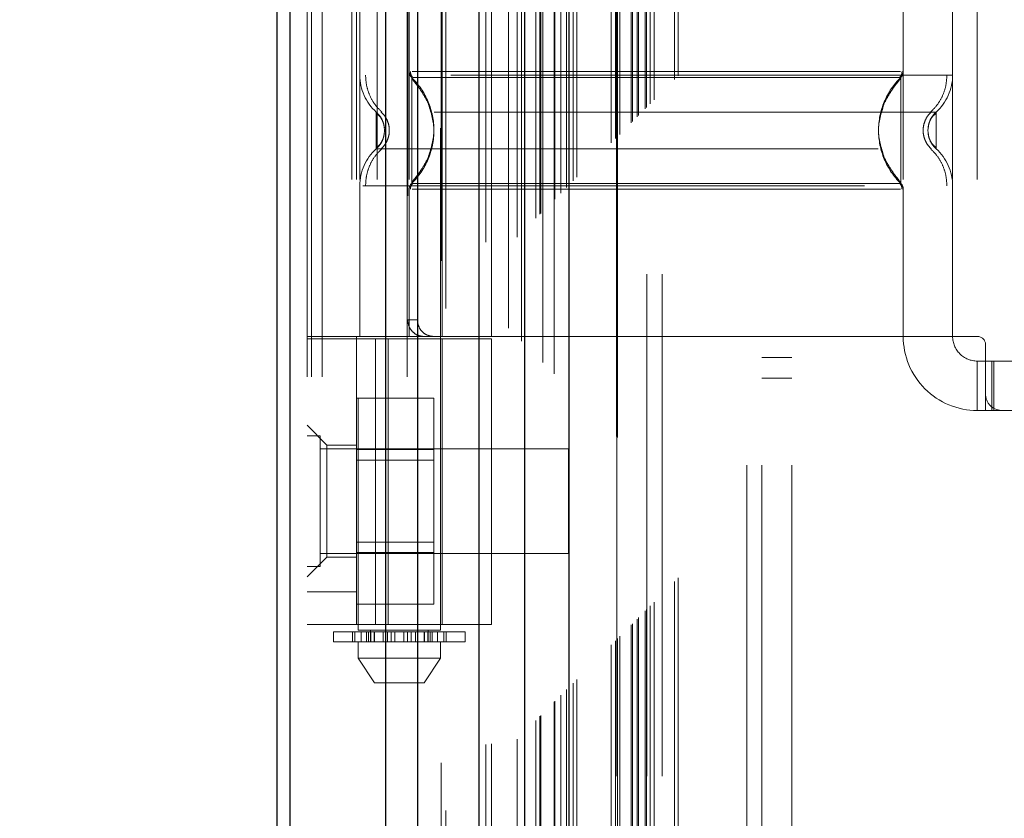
# Model space of a CAD drawing. Header units: inches. Extents: x 0.2 to 10.8, y 0.2 to 8.2.
# Tile 43 of 98: x 2.636 to 2.833, y 3.488 to 3.647. Entities that reach past the tile are written whole.
import ezdxf

# ---------------------------------------------------------------- set-up
doc = ezdxf.new("R2010")
doc.units = ezdxf.units.IN
doc.header["$MEASUREMENT"] = 0
doc.linetypes.add('HIDDEN', pattern=[0.07500000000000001, 0.05, -0.025])
doc.layers.add('DIMENSIONS', color=140, linetype='Continuous')
doc.layers.add('SLD-0', color=179, linetype='Continuous')
doc.styles.add('SLDTEXTSTYLE0', font='TXT', dxfattribs={"width": 0.7})
doc.dimstyles.new('SLDDIMSTYLE0', dxfattribs={"dimtxt": 0.0849609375, "dimasz": 0.13, "dimexe": 0, "dimexo": 0.0625, "dimgap": 0.021240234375, "dimtad": 0, "dimtih": 1, "dimtoh": 1, "dimlfac": 12, "dimrnd": 1e-09, "dimzin": 12, "dimdsep": 46, "dimtxsty": 'SLDTEXTSTYLE0', "dimsah": 1, "dimcen": 0.09, "dimadec": 0, "dimazin": 3, "dimtfac": 1, "dimtofl": 0, "dimtmove": 0, "dimatfit": 3, "dimfxl": 0, "dimfrac": 2, "dimtolj": 1, "dimtzin": 12, "dimarcsym": 0})

# ---------------------------------------------------------------- blocks, each defined once
blk = doc.blocks.new('_D_1')
at = {"layer": 'DIMENSIONS'}
for p, q in [((2.925384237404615, 4.889010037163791), (2.274023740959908, 4.889010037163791)), ((2.399023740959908, 4.889010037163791), (2.399023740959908, 4.329634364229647)), ((2.23744966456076, 4.175583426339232), (2.208919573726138, 4.175583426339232)), ((2.208919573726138, 4.175583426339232), (2.208919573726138, 4.040552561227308)), ((2.560597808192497, 4.175583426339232), (2.589127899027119, 4.175583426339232)), ((2.589127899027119, 4.175583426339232), (2.589127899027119, 4.040552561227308)), ((2.208919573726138, 4.040552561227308), (2.23744966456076, 4.040552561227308)), ((2.589127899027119, 4.040552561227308), (2.560597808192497, 4.040552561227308)), ((2.399023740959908, 3.39873236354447), (2.399023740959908, 4.021532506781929)), ((2.925384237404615, 3.39873236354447), (2.274023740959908, 3.39873236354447))]:
    blk.add_line(p, q, dxfattribs=at)
for points in [[(2.399023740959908, 4.889010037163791), (2.379023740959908, 4.759010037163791), (2.419023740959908, 4.759010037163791)], [(2.399023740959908, 3.39873236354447), (2.419023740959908, 3.528732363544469), (2.379023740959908, 3.528732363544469)]]:
    blk.add_solid(points, dxfattribs=at)
at = {"layer": 'DIMENSIONS', "char_height": 0.08333333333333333, "attachment_point": 1, "style": 'SLDTEXTSTYLE0'}
for s, insert in [('17.88', (2.2374496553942, 4.302025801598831)), ('454.2', (2.23744966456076, 4.147974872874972))]:
    blk.add_mtext(s, dxfattribs=dict(at, insert=insert))

msp = doc.modelspace()

# ---------------------------------------------------------------- linework, layer by layer
at = {"layer": 'SLD-0', "linetype": 'HIDDEN', "lineweight": 18}
for p, q in [((2.696668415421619, 3.175962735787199), (2.696668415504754, 5.57257996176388)), ((2.693668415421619, 3.175962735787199), (2.693668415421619, 5.121110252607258)), ((2.694547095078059, 3.175962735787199), (2.694547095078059, 5.120611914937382)), ((2.696668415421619, 3.175962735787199), (2.696668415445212, 5.119614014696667)), ((2.713623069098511, 3.175962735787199), (2.713623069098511, 5.111638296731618)), ((2.715744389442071, 3.175962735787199), (2.715744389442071, 5.111379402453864)), ((2.720366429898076, 5.099057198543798), (2.720366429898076, 3.188682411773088)), ((2.721290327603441, 3.189596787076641), (2.721290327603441, 5.098145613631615)), ((2.729293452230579, 3.202759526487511), (2.729293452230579, 5.084982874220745)), ((2.733793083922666, 5.0856752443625), (2.733793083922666, 3.202067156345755)), ((2.730426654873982, 3.202866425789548), (2.730426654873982, 5.084875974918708)), ((2.735495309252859, 3.20380176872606), (2.735495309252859, 5.083940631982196)), ((2.736400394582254, 5.083034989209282), (2.736400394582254, 3.204705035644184)), ((2.739245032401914, 3.207551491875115), (2.739245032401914, 5.08019090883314)), ((2.740058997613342, 3.208365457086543), (2.740058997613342, 5.079376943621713)), ((2.740208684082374, 3.208515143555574), (2.740208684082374, 5.079227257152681)), ((2.740615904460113, 5.078829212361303), (2.740615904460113, 3.208924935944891)), ((2.742877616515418, 5.076590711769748), (2.742877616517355, 3.211151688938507)), ((2.742908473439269, 3.211212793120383), (2.742908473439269, 5.076531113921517)), ((2.743042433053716, 3.211348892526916), (2.743042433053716, 5.076393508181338)), ((2.744236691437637, 3.212546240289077), (2.744236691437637, 5.075195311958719)), ((2.745361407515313, 3.213667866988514), (2.745361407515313, 5.074074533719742)), ((2.745832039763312, 5.073645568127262), (2.745832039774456, 3.21409683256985)), ((2.746663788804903, 3.214970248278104), (2.746663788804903, 5.072772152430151)), ((2.74739451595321, 3.215700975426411), (2.74739451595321, 5.072041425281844)), ((2.754278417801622, 3.222584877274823), (2.754278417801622, 5.065157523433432)), ((2.755111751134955, 3.223418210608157), (2.755111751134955, 5.064324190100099)), ((2.755324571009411, 5.064096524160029), (2.755324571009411, 3.223648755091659)), ((2.755528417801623, 5.063907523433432), (2.755528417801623, 3.223834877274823)), ((2.755528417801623, 3.223834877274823), (2.755528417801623, 5.063907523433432)), ((2.755945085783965, 3.224251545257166), (2.755945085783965, 5.063490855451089)), ((2.755992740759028, 3.224281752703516), (2.755992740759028, 5.063448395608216)), ((2.758236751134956, 3.226543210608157), (2.758236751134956, 5.061199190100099)), ((2.758236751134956, 3.226543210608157), (2.758236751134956, 5.061199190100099)), ((2.758477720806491, 3.226784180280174), (2.758477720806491, 5.060958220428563)), ((2.759406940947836, 3.227713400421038), (2.759406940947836, 5.060029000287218)), ((2.75969508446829, 3.22800154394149), (2.75969508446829, 5.059740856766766)), ((2.761317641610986, 3.229604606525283), (2.761317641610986, 5.05813625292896)), ((2.762024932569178, 3.23033139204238), (2.762024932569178, 5.057411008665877)), ((2.762797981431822, 3.231104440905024), (2.762797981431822, 5.056637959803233)), ((2.766888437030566, 3.235194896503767), (2.766888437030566, 5.052547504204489)), ((2.767616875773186, 3.235926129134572), (2.767616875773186, 5.051836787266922)), ((2.781251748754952, 3.258379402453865), (2.781251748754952, 5.029296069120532)), ((2.781251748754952, 3.258379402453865), (2.781251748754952, 5.029296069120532)), ((2.784251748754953, 3.258379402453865), (2.784251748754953, 5.029296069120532)), ((2.790251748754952, 3.258379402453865), (2.790251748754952, 5.029296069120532)), ((2.755384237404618, 3.296412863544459), (2.755384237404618, 4.991329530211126)), ((2.761384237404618, 3.296412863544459), (2.761384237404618, 4.991329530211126)), ((2.764384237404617, 3.296412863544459), (2.764384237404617, 4.991329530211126)), ((2.764384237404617, 3.296412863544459), (2.764384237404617, 4.991329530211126)), ((2.70383901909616, 3.77156706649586), (2.70383901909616, 3.525504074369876)), ((2.720243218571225, 3.525504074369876), (2.720243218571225, 3.77156706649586)), ((2.702576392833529, 3.715254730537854), (2.702576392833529, 3.58402113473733)), ((2.703510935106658, 3.715254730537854), (2.703510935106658, 3.58402113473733)), ((2.704167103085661, 3.715254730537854), (2.704167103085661, 3.58402113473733)), ((2.707646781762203, 3.715254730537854), (2.707646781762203, 3.58402113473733)), ((2.7140096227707, 3.715254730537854), (2.7140096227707, 3.58402113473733)), ((2.720571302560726, 3.58402113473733), (2.720571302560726, 3.715254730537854)), ((2.730413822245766, 3.58402113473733), (2.730413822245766, 3.715254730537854)), ((2.812434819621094, 3.715254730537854), (2.812434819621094, 3.58402113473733)), ((2.822277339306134, 3.715254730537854), (2.822277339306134, 3.58402113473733)), ((2.827198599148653, 3.715254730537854), (2.827198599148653, 3.58402113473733)), ((2.827198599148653, 3.715254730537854), (2.827198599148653, 3.58402113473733)), ((2.713716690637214, 3.711973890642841), (2.713716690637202, 3.587301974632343)), ((2.715650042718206, 3.711973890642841), (2.715650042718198, 3.587301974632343)), ((2.714500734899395, 3.635575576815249), (2.715342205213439, 3.634326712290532)), ((2.81194370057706, 3.635575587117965), (2.811100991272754, 3.634325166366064)), ((2.709088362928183, 3.625031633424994), (2.70900094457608, 3.625835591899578)), ((2.817443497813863, 3.625835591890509), (2.817356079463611, 3.625031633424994)), ((2.817446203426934, 3.62584880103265), (2.817357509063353, 3.625031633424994)), ((2.709000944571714, 3.624227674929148), (2.709088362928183, 3.625031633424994)), ((2.817356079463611, 3.625031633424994), (2.817443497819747, 3.624227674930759)), ((2.817357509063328, 3.625031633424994), (2.817446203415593, 3.624214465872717)), ((2.715342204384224, 3.615736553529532), (2.714500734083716, 3.614487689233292)), ((2.81110099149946, 3.615738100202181), (2.811943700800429, 3.614487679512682)), ((2.704167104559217, 3.614027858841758), (2.704167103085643, 3.58402113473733)), ((2.82227733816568, 3.614027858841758), (2.82227733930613, 3.58402113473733)), ((2.71400962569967, 3.613317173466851), (2.714009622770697, 3.58402113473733)), ((2.812434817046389, 3.613317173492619), (2.81243481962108, 3.58402113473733)), ((2.713716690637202, 3.587301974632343), (2.715650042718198, 3.587301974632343)), ((2.730413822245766, 3.58402113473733), (2.693668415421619, 3.58402113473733)), ((2.693668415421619, 3.583529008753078), (2.730413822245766, 3.583529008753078)), ((2.703510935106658, 3.58402113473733), (2.703510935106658, 3.583529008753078)), ((2.703510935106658, 3.5266064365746), (2.703510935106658, 3.583529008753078)), ((2.707285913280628, 3.5266064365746), (2.707285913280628, 3.583529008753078)), ((2.709833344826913, 3.583529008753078), (2.709833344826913, 3.5266064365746)), ((2.720571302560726, 3.5266064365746), (2.720571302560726, 3.583529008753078)), ((2.812434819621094, 3.58402113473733), (2.730413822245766, 3.58402113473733)), ((2.730413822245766, 3.5266064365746), (2.730413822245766, 3.583529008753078)), ((2.827198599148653, 3.58402113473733), (2.812434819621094, 3.58402113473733)), ((2.82883901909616, 3.582380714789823), (2.82883901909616, 3.572538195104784)), ((2.784251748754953, 3.579837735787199), (2.790251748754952, 3.579837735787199)), ((2.827198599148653, 3.57909987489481), (2.827198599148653, 3.569257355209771)), ((2.827198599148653, 3.57909987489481), (2.82883901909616, 3.57909987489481)), ((2.82883901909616, 3.57909987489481), (2.830479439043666, 3.57909987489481)), ((2.830108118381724, 3.569257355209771), (2.830108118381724, 3.57909987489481)), ((2.830479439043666, 3.569257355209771), (2.830479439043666, 3.57909987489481)), ((2.877723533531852, 3.57909987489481), (2.830479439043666, 3.57909987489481)), ((2.784251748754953, 3.575671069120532), (2.790251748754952, 3.575671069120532)), ((2.82883901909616, 3.569257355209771), (2.82883901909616, 3.572538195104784)), ((2.703510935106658, 3.571708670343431), (2.718927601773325, 3.571708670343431)), ((2.718927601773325, 3.561460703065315), (2.718927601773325, 3.571708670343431)), ((2.82883901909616, 3.569257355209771), (2.827198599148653, 3.569257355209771)), ((2.830479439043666, 3.569257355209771), (2.82883901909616, 3.569257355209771)), ((2.832119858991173, 3.569257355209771), (2.830479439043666, 3.569257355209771)), ((2.832119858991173, 3.569257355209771), (2.876083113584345, 3.569257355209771)), ((2.697605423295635, 3.562367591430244), (2.693668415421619, 3.566304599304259)), ((2.696272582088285, 3.564233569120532), (2.693668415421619, 3.564233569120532)), ((2.696272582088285, 3.538191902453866), (2.696272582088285, 3.564233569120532)), ((2.745751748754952, 3.561629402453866), (2.696272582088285, 3.561629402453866)), ((2.697605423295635, 3.562367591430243), (2.697605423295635, 3.551212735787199)), ((2.703510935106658, 3.562367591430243), (2.697605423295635, 3.562367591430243)), ((2.703510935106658, 3.561460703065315), (2.718927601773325, 3.561460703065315)), ((2.718927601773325, 3.540964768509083), (2.718927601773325, 3.561460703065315)), ((2.745751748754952, 3.540796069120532), (2.745751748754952, 3.561629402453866)), ((2.718927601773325, 3.559375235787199), (2.703510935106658, 3.559375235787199)), ((2.697605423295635, 3.551212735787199), (2.697605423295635, 3.540057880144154)), ((2.703510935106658, 3.543050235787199), (2.718927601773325, 3.543050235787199)), ((2.693668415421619, 3.536120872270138), (2.697605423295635, 3.540057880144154)), ((2.696272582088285, 3.540796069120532), (2.745751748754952, 3.540796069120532)), ((2.697605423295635, 3.540057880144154), (2.703510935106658, 3.540057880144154)), ((2.703510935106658, 3.540964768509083), (2.718927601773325, 3.540964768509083)), ((2.718927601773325, 3.530716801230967), (2.718927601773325, 3.540964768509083)), ((2.693668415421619, 3.538191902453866), (2.696272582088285, 3.538191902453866)), ((2.703510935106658, 3.533168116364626), (2.693668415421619, 3.533168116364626)), ((2.703510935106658, 3.530716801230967), (2.718927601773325, 3.530716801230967)), ((2.730413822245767, 3.5266064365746), (2.693668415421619, 3.5266064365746)), ((2.720243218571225, 3.525504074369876), (2.70383901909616, 3.525504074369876)), ((2.70629964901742, 3.525504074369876), (2.70629964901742, 3.523207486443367)), ((2.717782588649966, 3.523207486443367), (2.717782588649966, 3.525504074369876)), ((2.69891775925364, 3.525175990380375), (2.704464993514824, 3.525175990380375)), ((2.69891775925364, 3.525175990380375), (2.69891775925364, 3.523207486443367)), ((2.702704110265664, 3.525175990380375), (2.702704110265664, 3.523207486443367)), ((2.702740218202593, 3.523207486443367), (2.702740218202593, 3.525175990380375)), ((2.703190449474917, 3.525175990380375), (2.703190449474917, 3.523207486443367)), ((2.704464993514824, 3.525175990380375), (2.704464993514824, 3.523207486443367)), ((2.704464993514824, 3.525175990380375), (2.70548436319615, 3.525175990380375)), ((2.70548436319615, 3.523207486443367), (2.70548436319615, 3.525175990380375)), ((2.70548436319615, 3.525175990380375), (2.707064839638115, 3.525175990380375)), ((2.705894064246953, 3.523207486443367), (2.705894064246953, 3.525175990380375)), ((2.70629964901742, 3.525175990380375), (2.70629964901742, 3.523207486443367)), ((2.706372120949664, 3.525175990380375), (2.706372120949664, 3.523207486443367)), ((2.706380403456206, 3.523207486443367), (2.706380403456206, 3.525175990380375)), ((2.707000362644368, 3.523207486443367), (2.707000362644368, 3.525175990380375)), ((2.707064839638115, 3.525175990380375), (2.707064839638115, 3.523207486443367)), ((2.707064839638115, 3.525175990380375), (2.707080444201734, 3.525175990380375)), ((2.707064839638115, 3.525175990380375), (2.708821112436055, 3.525175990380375)), ((2.707080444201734, 3.523207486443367), (2.707080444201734, 3.525175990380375)), ((2.708821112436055, 3.525175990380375), (2.708821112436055, 3.523207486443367)), ((2.708821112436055, 3.525175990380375), (2.709669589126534, 3.525175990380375)), ((2.709669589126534, 3.523207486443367), (2.709669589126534, 3.525175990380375)), ((2.709669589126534, 3.525175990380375), (2.710394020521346, 3.525175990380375)), ((2.710394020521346, 3.525175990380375), (2.710394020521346, 3.523207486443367)), ((2.710394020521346, 3.525175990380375), (2.711131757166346, 3.525175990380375)), ((2.711131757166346, 3.523207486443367), (2.711131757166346, 3.525175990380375)), ((2.711131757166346, 3.525175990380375), (2.71295048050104, 3.525175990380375)), ((2.71295048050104, 3.525175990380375), (2.71295048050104, 3.523207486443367)), ((2.71295048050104, 3.525175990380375), (2.713688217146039, 3.525175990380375)), ((2.713688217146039, 3.523207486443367), (2.713688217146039, 3.525175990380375)), ((2.713688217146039, 3.525175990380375), (2.714412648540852, 3.525175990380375)), ((2.714412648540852, 3.525175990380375), (2.714412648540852, 3.523207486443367)), ((2.714412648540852, 3.525175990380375), (2.71526112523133, 3.525175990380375)), ((2.71526112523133, 3.523207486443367), (2.71526112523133, 3.525175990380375)), ((2.71526112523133, 3.525175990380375), (2.717001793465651, 3.525175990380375)), ((2.717001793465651, 3.525175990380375), (2.71701739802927, 3.525175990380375)), ((2.717001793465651, 3.525175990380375), (2.717001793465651, 3.523207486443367)), ((2.71701739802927, 3.523207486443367), (2.71701739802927, 3.525175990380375)), ((2.71701739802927, 3.525175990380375), (2.718597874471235, 3.525175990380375)), ((2.717081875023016, 3.525175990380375), (2.717081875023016, 3.523207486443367)), ((2.71770183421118, 3.525175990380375), (2.71770183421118, 3.523207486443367)), ((2.717710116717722, 3.523207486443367), (2.717710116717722, 3.525175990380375)), ((2.717782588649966, 3.523207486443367), (2.717782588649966, 3.525175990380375)), ((2.718188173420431, 3.525175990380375), (2.718188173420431, 3.523207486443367)), ((2.718597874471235, 3.525175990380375), (2.718597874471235, 3.523207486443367)), ((2.718597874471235, 3.525175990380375), (2.71961724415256, 3.525175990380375)), ((2.71961724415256, 3.523207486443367), (2.71961724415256, 3.525175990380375)), ((2.71961724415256, 3.525175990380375), (2.725164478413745, 3.525175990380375)), ((2.720891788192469, 3.523207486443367), (2.720891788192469, 3.525175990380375)), ((2.721342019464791, 3.525175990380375), (2.721342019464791, 3.523207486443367)), ((2.72137812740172, 3.523207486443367), (2.72137812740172, 3.525175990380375)), ((2.725164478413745, 3.523207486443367), (2.725164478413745, 3.525175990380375)), ((2.704464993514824, 3.523207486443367), (2.69891775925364, 3.523207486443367)), ((2.70383901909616, 3.523207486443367), (2.70383901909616, 3.519926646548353)), ((2.70548436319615, 3.523207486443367), (2.704464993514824, 3.523207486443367)), ((2.706444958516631, 3.523207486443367), (2.70548436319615, 3.523207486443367)), ((2.706444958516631, 3.523207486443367), (2.717637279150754, 3.523207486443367)), ((2.718597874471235, 3.523207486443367), (2.717637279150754, 3.523207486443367)), ((2.71961724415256, 3.523207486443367), (2.718597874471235, 3.523207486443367)), ((2.725164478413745, 3.523207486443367), (2.71961724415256, 3.523207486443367)), ((2.720243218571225, 3.519926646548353), (2.720243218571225, 3.523207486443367)), ((2.70383901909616, 3.519926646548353), (2.720243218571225, 3.519926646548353)), ((2.703839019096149, 3.519926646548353), (2.707119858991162, 3.515005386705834)), ((2.716962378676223, 3.515005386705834), (2.720243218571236, 3.519926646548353)), ((2.707119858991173, 3.515005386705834), (2.716962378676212, 3.515005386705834))]:
    msp.add_line(p, q, dxfattribs=at)
at = {"layer": 'SLD-0', "linetype": 'Continuous', "lineweight": 25}
for p, q in [((2.687668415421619, 3.175962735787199), (2.687668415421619, 5.121792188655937)), ((2.69030445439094, 3.175962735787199), (2.69030445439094, 5.120611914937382)), ((2.709380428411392, 3.175962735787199), (2.709380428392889, 5.111638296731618)), ((2.715744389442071, 3.175962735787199), (2.715744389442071, 5.111379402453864)), ((2.727884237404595, 5.0856752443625), (2.727884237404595, 3.202067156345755)), ((2.736968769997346, 5.076590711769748), (2.736968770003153, 3.211151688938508)), ((2.745832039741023, 5.073645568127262), (2.745832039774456, 3.214096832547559))]:
    msp.add_line(p, q, dxfattribs=at)
at = {"layer": 'SLD-0', "linetype": 'HIDDEN', "lineweight": 18}
for centre, radius, start, end in [((2.7140096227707, 3.636035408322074), 0.009842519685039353, 180.0000000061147, 228.2366022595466), ((2.715650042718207, 3.636746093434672), 0.001640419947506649, 180.0000000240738, 225.523727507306), ((2.810794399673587, 3.636746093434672), 0.00164041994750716, 314.4762724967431, 359.9999999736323), ((2.812434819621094, 3.636035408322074), 0.009842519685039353, 311.7633977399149, 0), ((2.7140096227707, 3.614027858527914), 0.009842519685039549, 131.763397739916, 180), ((2.812434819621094, 3.614027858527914), 0.009842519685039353, 0, 48.2366022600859), ((2.715650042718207, 3.613317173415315), 0.001640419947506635, 134.4762724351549, 180), ((2.810794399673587, 3.613317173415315), 0.001640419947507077, 2.750087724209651e-08, 45.52372749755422), ((2.827198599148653, 3.58402113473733), 0.01476377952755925, 180, 270.0000000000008), ((2.827198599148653, 3.58402113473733), 0.004921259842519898, 180, 270.0000000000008), ((2.827198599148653, 3.582380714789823), 0.001640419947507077, 0, 90), ((2.832119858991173, 3.572538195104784), 0.003280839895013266, 180, 270.0000000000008)]:
    msp.add_arc(centre, radius, start, end, dxfattribs=at)
for points, knots in [([(2.761041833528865, 3.229353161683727), (2.76103446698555, 3.231493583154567), (2.761013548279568, 3.237571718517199), (2.760996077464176, 3.248606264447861), (2.76098484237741, 3.263351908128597), (2.760984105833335, 3.280493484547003), (2.76098907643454, 3.305008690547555), (2.760993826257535, 3.335444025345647), (2.760989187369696, 3.380819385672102), (2.760991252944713, 3.43513297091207), (2.76099004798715, 3.553656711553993), (2.760991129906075, 3.786584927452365), (2.760990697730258, 4.174450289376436), (2.760990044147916, 4.515703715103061), (2.760991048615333, 4.750655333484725), (2.760989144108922, 4.838647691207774), (2.760994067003, 4.90478044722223), (2.76099052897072, 4.949195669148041), (2.760985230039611, 4.971638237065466), (2.760984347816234, 4.992882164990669), (2.760995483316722, 5.01162450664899), (2.761021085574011, 5.027231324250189), (2.76105633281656, 5.039790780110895), (2.761094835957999, 5.049728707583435), (2.761124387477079, 5.055607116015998), (2.761136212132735, 5.058220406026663), (2.76113656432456, 5.058298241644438)], [0, 0, 0, 0, 0.003510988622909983, 0.009970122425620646, 0.01809984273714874, 0.02769812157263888, 0.03808723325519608, 0.05831184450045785, 0.0776208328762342, 0.112515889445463, 0.1474017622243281, 0.2720338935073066, 0.4945852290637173, 0.7836126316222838, 0.8317877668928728, 0.8799735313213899, 0.9279454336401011, 0.9402645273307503, 0.952827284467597, 0.9647577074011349, 0.9751106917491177, 0.9835701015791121, 0.990357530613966, 0.9957119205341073, 0.9998722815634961, 1, 1, 1, 1]), ([(2.822277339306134, 3.636035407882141), (2.82205755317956, 3.636035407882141), (2.821617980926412, 3.636035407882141), (2.818106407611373, 3.636035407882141), (2.812648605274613, 3.636035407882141), (2.805247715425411, 3.636035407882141), (2.796243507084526, 3.636035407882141), (2.785967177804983, 3.636035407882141), (2.77481760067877, 3.636035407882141), (2.763222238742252, 3.636035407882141), (2.751626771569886, 3.636035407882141), (2.740477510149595, 3.636035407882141), (2.730200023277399, 3.636035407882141), (2.72120012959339, 3.636035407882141), (2.713783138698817, 3.636035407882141), (2.708385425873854, 3.636035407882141), (2.705279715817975, 3.636035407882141), (2.704875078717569, 3.636035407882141), (2.704741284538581, 3.636035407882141)], [0, 0, 0, 0, 0.06454114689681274, 0.1290822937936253, 0.1936234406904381, 0.2581645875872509, 0.3227057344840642, 0.3872468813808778, 0.4517880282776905, 0.5163291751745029, 0.5808703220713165, 0.6454114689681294, 0.7099526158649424, 0.7744937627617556, 0.8390349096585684, 0.903576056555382, 0.9681172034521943, 1, 1, 1, 1]), ([(2.705307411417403, 3.636035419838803), (2.705348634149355, 3.635348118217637), (2.705431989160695, 3.633958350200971), (2.70610079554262, 3.631963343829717), (2.707123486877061, 3.630131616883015), (2.708088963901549, 3.62914806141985), (2.708566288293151, 3.628661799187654)], [0, 0, 0, 0, 0.2473384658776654, 0.5001342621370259, 0.7528702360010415, 1, 1, 1, 1]), ([(2.714247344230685, 3.636753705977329), (2.714252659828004, 3.636644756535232), (2.714263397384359, 3.636424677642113), (2.714366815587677, 3.636108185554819), (2.714519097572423, 3.635812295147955), (2.714667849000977, 3.635650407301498), (2.71474148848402, 3.635570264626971)], [0, 0, 0, 0, 0.2475219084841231, 0.4999965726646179, 0.752473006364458, 1, 1, 1, 1]), ([(2.714500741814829, 3.635575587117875), (2.714500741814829, 3.635603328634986), (2.714500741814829, 3.633853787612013), (2.714500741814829, 3.629171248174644), (2.714500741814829, 3.625031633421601), (2.714500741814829, 3.620892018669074), (2.714500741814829, 3.616209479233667), (2.714500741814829, 3.614459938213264), (2.714500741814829, 3.614487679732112)], [6.283185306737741, 6.283185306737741, 6.283185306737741, 6.283185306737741, 7.068583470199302, 7.461282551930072, 7.853981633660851, 8.24668071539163, 8.63937979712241, 9.42477796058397, 9.42477796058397, 9.42477796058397, 9.42477796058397]), ([(2.718853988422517, 3.626507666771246), (2.718624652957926, 3.627713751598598), (2.718238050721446, 3.62974690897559), (2.716860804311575, 3.632186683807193), (2.715647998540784, 3.63400609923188), (2.71490068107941, 3.634895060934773), (2.714500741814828, 3.63537080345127)], [0, 0, 0, 0, 0.3903267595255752, 0.6579932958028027, 0.8169694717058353, 1, 1, 1, 1]), ([(2.811860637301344, 3.636746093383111), (2.811767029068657, 3.636746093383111), (2.811435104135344, 3.636746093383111), (2.808907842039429, 3.636746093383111), (2.804424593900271, 3.636746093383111), (2.798239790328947, 3.636746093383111), (2.79074094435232, 3.636746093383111), (2.782176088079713, 3.636746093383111), (2.772885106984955, 3.636746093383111), (2.763222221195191, 3.636746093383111), (2.753559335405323, 3.636746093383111), (2.744268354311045, 3.636746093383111), (2.735703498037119, 3.636746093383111), (2.728204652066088, 3.636746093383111), (2.722019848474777, 3.636746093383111), (2.71753660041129, 3.636746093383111), (2.715009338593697, 3.636746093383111), (2.714677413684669, 3.636746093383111), (2.714583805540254, 3.636746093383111)], [0, 0, 0, 0, 0.02656569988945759, 0.09419917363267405, 0.1618326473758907, 0.2294661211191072, 0.2970995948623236, 0.3647330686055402, 0.4323665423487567, 0.5000000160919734, 0.5676334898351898, 0.6352669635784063, 0.7029004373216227, 0.7705339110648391, 0.8381673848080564, 0.9058008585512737, 0.973434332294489, 1, 1, 1, 1]), ([(2.811624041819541, 3.635575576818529), (2.811593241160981, 3.635575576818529), (2.811427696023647, 3.635575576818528), (2.810052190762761, 3.635575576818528), (2.807127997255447, 3.635575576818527), (2.802261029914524, 3.635575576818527), (2.79529897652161, 3.635575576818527), (2.786165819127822, 3.635575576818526), (2.775219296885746, 3.635575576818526), (2.763222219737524, 3.635575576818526), (2.751225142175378, 3.635575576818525), (2.740278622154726, 3.635575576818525), (2.731145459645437, 3.635575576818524), (2.724183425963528, 3.635575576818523), (2.719316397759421, 3.635575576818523), (2.716392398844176, 3.635575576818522), (2.715017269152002, 3.635575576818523), (2.714851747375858, 3.635575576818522), (2.71482111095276, 3.635575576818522)], [0, 0, 0, 0, 0.01170879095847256, 0.06293155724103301, 0.1206490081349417, 0.1851790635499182, 0.2564308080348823, 0.3337141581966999, 0.4156154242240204, 0.5000373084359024, 0.5844591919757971, 0.6663604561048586, 0.7436438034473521, 0.8148955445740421, 0.879425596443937, 0.9371430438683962, 0.988365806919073, 1, 1, 1, 1]), ([(2.811943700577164, 3.635370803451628), (2.811543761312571, 3.634895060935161), (2.810796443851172, 3.634006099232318), (2.809583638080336, 3.632186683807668), (2.808206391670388, 3.629746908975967), (2.807819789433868, 3.627713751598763), (2.80759045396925, 3.626507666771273)], [0, 0, 0, 0, 0.183030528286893, 0.3420067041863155, 0.6096732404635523, 1, 1, 1, 1]), ([(2.811703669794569, 3.635570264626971), (2.811777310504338, 3.635650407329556), (2.811926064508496, 3.635812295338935), (2.812078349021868, 3.636108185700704), (2.812181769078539, 3.63642467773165), (2.81219250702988, 3.636644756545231), (2.812197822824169, 3.636753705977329)], [0, 0, 0, 0, 0.2475266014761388, 0.5000029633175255, 0.7524777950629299, 1, 1, 1, 1]), ([(2.811943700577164, 3.614487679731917), (2.811943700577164, 3.614459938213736), (2.811943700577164, 3.616209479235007), (2.811943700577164, 3.620892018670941), (2.811943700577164, 3.62503163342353), (2.811943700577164, 3.629171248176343), (2.811943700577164, 3.633853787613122), (2.811943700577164, 3.635603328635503), (2.811943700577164, 3.635575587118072)], [3.14159265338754, 3.14159265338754, 3.14159265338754, 3.14159265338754, 3.92699081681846, 4.31968989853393, 4.71238898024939, 5.10508806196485, 5.49778714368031, 6.28318530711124, 6.28318530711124, 6.28318530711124, 6.28318530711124]), ([(2.817878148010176, 3.628661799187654), (2.818355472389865, 3.629148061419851), (2.819320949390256, 3.630131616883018), (2.820343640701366, 3.63196334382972), (2.821012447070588, 3.633958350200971), (2.821095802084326, 3.635348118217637), (2.821137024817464, 3.636035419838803)], [0, 0, 0, 0, 0.2471297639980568, 0.4998657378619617, 0.7526615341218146, 1, 1, 1, 1]), ([(2.717877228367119, 3.630166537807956), (2.718401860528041, 3.628454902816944), (2.719451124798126, 3.625031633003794), (2.718401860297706, 3.621608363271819), (2.717877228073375, 3.619896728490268)], [0, 0, 0, 0, 0.5000000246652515, 1, 1, 1, 1]), ([(2.808566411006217, 3.630165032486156), (2.808042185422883, 3.628453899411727), (2.806993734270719, 3.62503163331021), (2.808042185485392, 3.621609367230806), (2.808566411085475, 3.619898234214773)], [0, 0, 0, 0, 0.5000000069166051, 0.9999999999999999, 0.9999999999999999, 0.9999999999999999, 0.9999999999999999]), ([(2.818991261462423, 3.628692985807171), (2.819000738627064, 3.628692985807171), (2.815722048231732, 3.628692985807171), (2.80304510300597, 3.628692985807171), (2.785382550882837, 3.628692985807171), (2.763222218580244, 3.628692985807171), (2.741061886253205, 3.628692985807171), (2.723399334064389, 3.628692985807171), (2.710722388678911, 3.628692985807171), (2.707443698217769, 3.628692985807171), (2.707453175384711, 3.628692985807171)], [4.71241410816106, 4.71241410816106, 4.71241410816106, 4.71241410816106, 5.15721612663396, 5.48839215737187, 5.88580339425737, 6.28321463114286, 6.68062586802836, 7.07803710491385, 7.40921313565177, 7.854015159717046, 7.854015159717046, 7.854015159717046, 7.854015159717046]), ([(2.707453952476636, 3.628693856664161), (2.707453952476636, 3.628693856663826), (2.707453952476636, 3.628598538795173), (2.707453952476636, 3.628231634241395), (2.707453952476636, 3.627960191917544), (2.707453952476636, 3.62728224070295), (2.707453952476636, 3.626875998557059), (2.707453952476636, 3.625990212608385), (2.707453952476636, 3.625511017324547), (2.707453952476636, 3.624552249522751), (2.707453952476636, 3.624073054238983), (2.707453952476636, 3.623187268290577), (2.707453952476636, 3.622781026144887), (2.707453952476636, 3.62210307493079), (2.707453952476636, 3.621831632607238), (2.707453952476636, 3.621464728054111), (2.707453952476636, 3.62136941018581), (2.707453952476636, 3.621369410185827)], [0, 0, 0, 0, 0.125, 0.125, 0.25, 0.25, 0.375, 0.375, 0.5, 0.5, 0.625, 0.625, 0.75, 0.75, 0.875, 0.875, 1, 1, 1, 1]), ([(2.708766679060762, 3.626695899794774), (2.708732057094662, 3.626809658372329), (2.708597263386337, 3.627252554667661), (2.708170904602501, 3.627954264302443), (2.707692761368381, 3.628447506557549), (2.707453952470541, 3.628693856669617)], [0, 0, 0, 0, 0.147487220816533, 0.5742120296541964, 1, 1, 1, 1]), ([(2.709060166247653, 3.625546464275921), (2.709011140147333, 3.625844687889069), (2.708912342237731, 3.626445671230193), (2.708561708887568, 3.62725173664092), (2.708086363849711, 3.627945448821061), (2.707666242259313, 3.628252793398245), (2.707453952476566, 3.62840809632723)], [0, 0, 0, 0, 0.2435770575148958, 0.4908590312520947, 0.7427282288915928, 1, 1, 1, 1]), ([(2.708402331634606, 3.628725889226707), (2.708644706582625, 3.628480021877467), (2.709129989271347, 3.627987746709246), (2.709639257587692, 3.627069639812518), (2.709967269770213, 3.626076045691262), (2.710081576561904, 3.625031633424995), (2.70996726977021, 3.623987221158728), (2.709639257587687, 3.622993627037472), (2.709129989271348, 3.622075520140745), (2.708644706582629, 3.621583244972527), (2.708402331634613, 3.621337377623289)], [0, 0, 0, 0, 0.1248322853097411, 0.2499389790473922, 0.3751056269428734, 0.5000000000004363, 0.624894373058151, 0.7500610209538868, 0.8751677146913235, 1, 1, 1, 1]), ([(2.818042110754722, 3.621337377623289), (2.817799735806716, 3.621583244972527), (2.81731445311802, 3.622075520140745), (2.816805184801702, 3.622993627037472), (2.816477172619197, 3.623987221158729), (2.816362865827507, 3.625031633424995), (2.816477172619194, 3.626076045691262), (2.8168051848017, 3.627069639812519), (2.81731445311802, 3.627987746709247), (2.817799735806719, 3.628480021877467), (2.818042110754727, 3.628725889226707)], [0, 0, 0, 0, 0.1248322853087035, 0.2499389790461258, 0.375105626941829, 0.4999999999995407, 0.6248943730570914, 0.7500610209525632, 0.875167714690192, 1, 1, 1, 1]), ([(2.818990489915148, 3.628408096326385), (2.818778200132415, 3.628252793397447), (2.818358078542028, 3.627945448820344), (2.817882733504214, 3.6272517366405), (2.817532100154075, 3.62644567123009), (2.817433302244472, 3.625844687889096), (2.81738427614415, 3.625546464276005)], [0, 0, 0, 0, 0.2572717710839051, 0.509140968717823, 0.7564229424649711, 1, 1, 1, 1]), ([(2.818990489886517, 3.628693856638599), (2.81875168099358, 3.62844750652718), (2.818273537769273, 3.62795426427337), (2.817847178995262, 3.627252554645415), (2.817712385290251, 3.62680965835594), (2.817677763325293, 3.626695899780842)], [0, 0, 0, 0, 0.4257879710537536, 0.852512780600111, 0.9999999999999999, 0.9999999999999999, 0.9999999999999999, 0.9999999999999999]), ([(2.818991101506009, 3.628693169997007), (2.818745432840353, 3.628450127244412), (2.818306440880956, 3.62801582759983), (2.818024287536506, 3.627467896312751), (2.817900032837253, 3.627226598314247)], [0, 0, 0, 0, 0.5596199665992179, 1, 1, 1, 1]), ([(2.818990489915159, 3.621369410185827), (2.818990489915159, 3.621369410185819), (2.818990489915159, 3.621464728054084), (2.818990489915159, 3.621831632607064), (2.818990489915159, 3.622103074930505), (2.818990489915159, 3.622781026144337), (2.818990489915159, 3.623187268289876), (2.818990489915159, 3.624073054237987), (2.818990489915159, 3.624552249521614), (2.818990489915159, 3.62551101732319), (2.818990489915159, 3.625990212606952), (2.818990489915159, 3.626875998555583), (2.818990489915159, 3.627282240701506), (2.818990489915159, 3.627960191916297), (2.818990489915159, 3.628231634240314), (2.818990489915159, 3.628598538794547), (2.818990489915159, 3.628693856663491), (2.818990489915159, 3.628693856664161)], [0, 0, 0, 0, 0.125, 0.125, 0.25, 0.25, 0.375, 0.375, 0.5, 0.5, 0.625, 0.625, 0.75, 0.75, 0.875, 0.875, 1, 1, 1, 1]), ([(2.707453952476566, 3.621655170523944), (2.707666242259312, 3.621810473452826), (2.708086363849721, 3.622117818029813), (2.708561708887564, 3.622811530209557), (2.708912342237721, 3.623617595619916), (2.709011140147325, 3.624218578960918), (2.709060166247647, 3.624516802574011)], [0, 0, 0, 0, 0.2572717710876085, 0.5091409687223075, 0.7564229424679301, 1, 1, 1, 1]), ([(2.714500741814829, 3.614692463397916), (2.71490068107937, 3.615168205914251), (2.715647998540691, 3.616057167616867), (2.716860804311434, 3.617876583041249), (2.718238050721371, 3.620316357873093), (2.718624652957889, 3.622349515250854), (2.718853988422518, 3.623555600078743)], [0, 0, 0, 0, 0.1830305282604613, 0.3420067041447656, 0.60967324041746, 1, 1, 1, 1]), ([(2.80759045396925, 3.623555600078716), (2.807819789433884, 3.622349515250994), (2.808206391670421, 3.620316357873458), (2.809583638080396, 3.617876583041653), (2.810796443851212, 3.616057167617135), (2.811543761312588, 3.615168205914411), (2.811943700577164, 3.614692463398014)], [0, 0, 0, 0, 0.3903267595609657, 0.6579932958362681, 0.8169694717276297, 0.9999999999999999, 0.9999999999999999, 0.9999999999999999, 0.9999999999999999]), ([(2.817384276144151, 3.624516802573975), (2.817433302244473, 3.624218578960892), (2.817532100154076, 3.623617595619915), (2.817882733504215, 3.62281153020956), (2.818358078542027, 3.622117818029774), (2.818778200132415, 3.6218104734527), (2.818990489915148, 3.621655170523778)], [0, 0, 0, 0, 0.2435770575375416, 0.4908590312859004, 0.7427282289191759, 1, 1, 1, 1]), ([(2.707453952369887, 3.621369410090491), (2.707692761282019, 3.621615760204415), (2.708170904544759, 3.622109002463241), (2.708597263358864, 3.622810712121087), (2.708732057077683, 3.623253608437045), (2.708766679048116, 3.623367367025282)], [0, 0, 0, 0, 0.4257879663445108, 0.8525127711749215, 1, 1, 1, 1]), ([(2.81767776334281, 3.623367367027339), (2.817712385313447, 3.623253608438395), (2.817847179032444, 3.622810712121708), (2.818273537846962, 3.622109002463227), (2.818751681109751, 3.62161576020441), (2.818990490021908, 3.621369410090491)], [0, 0, 0, 0, 0.1474872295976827, 0.574212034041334, 1, 1, 1, 1]), ([(2.817900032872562, 3.622836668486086), (2.818024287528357, 3.622595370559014), (2.818306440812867, 3.622047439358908), (2.818745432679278, 3.621613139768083), (2.818991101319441, 3.621370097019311)], [0, 0, 0, 0, 0.4403799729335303, 1, 1, 1, 1]), ([(2.70856629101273, 3.621401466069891), (2.708088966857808, 3.620915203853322), (2.707123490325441, 3.619931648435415), (2.706100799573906, 3.618099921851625), (2.705431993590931, 3.616104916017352), (2.705348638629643, 3.614715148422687), (2.70530741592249, 3.614027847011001)], [0, 0, 0, 0, 0.2471297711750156, 0.4998657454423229, 0.7526615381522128, 1, 1, 1, 1]), ([(2.707453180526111, 3.621370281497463), (2.707443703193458, 3.621370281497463), (2.710722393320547, 3.621370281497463), (2.723399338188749, 3.621370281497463), (2.74106188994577, 3.621370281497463), (2.763222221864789, 3.621370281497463), (2.785382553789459, 3.621370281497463), (2.803045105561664, 3.621370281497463), (2.815722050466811, 3.621370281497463), (2.819000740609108, 3.621370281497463), (2.818991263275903, 3.621370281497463)], [4.712364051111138, 4.712364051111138, 4.712364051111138, 4.712364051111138, 5.157166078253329, 5.4883421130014, 5.88575335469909, 6.28316459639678, 6.680575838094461, 7.07798707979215, 7.409163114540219, 7.853965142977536, 7.853965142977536, 7.853965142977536, 7.853965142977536]), ([(2.821137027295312, 3.614027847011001), (2.821095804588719, 3.614715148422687), (2.821012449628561, 3.61610491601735), (2.820343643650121, 3.61809992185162), (2.819320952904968, 3.619931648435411), (2.818355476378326, 3.620915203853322), (2.817878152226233, 3.621401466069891)], [0, 0, 0, 0, 0.2473384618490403, 0.5001342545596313, 0.7528702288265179, 1, 1, 1, 1]), ([(2.704741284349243, 3.614027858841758), (2.704875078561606, 3.614027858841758), (2.705279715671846, 3.614027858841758), (2.708385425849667, 3.614027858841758), (2.713783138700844, 3.614027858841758), (2.721200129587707, 3.614027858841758), (2.730200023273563, 3.614027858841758), (2.740477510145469, 3.614027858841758), (2.751626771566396, 3.614027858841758), (2.763222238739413, 3.614027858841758), (2.774817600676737, 3.614027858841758), (2.785967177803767, 3.614027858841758), (2.796243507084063, 3.614027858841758), (2.805247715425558, 3.614027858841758), (2.812648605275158, 3.614027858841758), (2.818106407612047, 3.614027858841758), (2.821617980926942, 3.614027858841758), (2.822057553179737, 3.614027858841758), (2.822277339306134, 3.614027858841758)], [0, 0, 0, 0, 0.03188280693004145, 0.09642395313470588, 0.1609650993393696, 0.2255062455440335, 0.2900473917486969, 0.354588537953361, 0.4191296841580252, 0.4836708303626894, 0.5482119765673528, 0.6127531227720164, 0.677294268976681, 0.7418354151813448, 0.8063765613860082, 0.8709177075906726, 0.9354588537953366, 1, 1, 1, 1]), ([(2.714741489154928, 3.614493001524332), (2.714667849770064, 3.614412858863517), (2.714519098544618, 3.614250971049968), (2.714366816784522, 3.613955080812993), (2.714263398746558, 3.613638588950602), (2.714252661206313, 3.613418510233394), (2.714247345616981, 3.613309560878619)], [0, 0, 0, 0, 0.2475270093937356, 0.5000034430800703, 0.7524780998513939, 1, 1, 1, 1]), ([(2.714821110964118, 3.614487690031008), (2.714851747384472, 3.614487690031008), (2.715017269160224, 3.614487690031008), (2.716392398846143, 3.614487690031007), (2.719316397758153, 3.614487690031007), (2.724183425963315, 3.614487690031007), (2.731145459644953, 3.614487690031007), (2.740278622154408, 3.614487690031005), (2.751225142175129, 3.614487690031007), (2.763222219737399, 3.614487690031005), (2.775219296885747, 3.614487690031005), (2.786165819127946, 3.614487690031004), (2.795298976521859, 3.614487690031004), (2.802261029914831, 3.614487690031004), (2.807127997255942, 3.614487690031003), (2.810052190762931, 3.614487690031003), (2.811427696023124, 3.614487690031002), (2.81159324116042, 3.614487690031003), (2.811624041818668, 3.614487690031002)], [0, 0, 0, 0, 0.01163419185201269, 0.06285695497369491, 0.12057440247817, 0.1851044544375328, 0.2563561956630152, 0.3336395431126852, 0.4155408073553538, 0.4999626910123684, 0.5843845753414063, 0.6662858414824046, 0.7435691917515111, 0.8148209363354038, 0.8793509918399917, 0.9370684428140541, 0.9882912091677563, 1, 1, 1, 1]), ([(2.812197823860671, 3.613309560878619), (2.812192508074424, 3.613418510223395), (2.812181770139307, 3.613638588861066), (2.812078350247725, 3.613955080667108), (2.811926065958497, 3.614250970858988), (2.811777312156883, 3.614412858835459), (2.811703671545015, 3.614493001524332)], [0, 0, 0, 0, 0.2475221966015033, 0.4999970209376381, 0.7524733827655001, 1, 1, 1, 1]), ([(2.714583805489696, 3.613317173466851), (2.714677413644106, 3.613317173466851), (2.715009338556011, 3.613317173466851), (2.717536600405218, 3.613317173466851), (2.722019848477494, 3.613317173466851), (2.728204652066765, 3.613317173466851), (2.735703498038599, 3.613317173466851), (2.744268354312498, 3.613317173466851), (2.753559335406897, 3.613317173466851), (2.763222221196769, 3.613317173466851), (2.772885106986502, 3.613317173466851), (2.782176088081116, 3.613317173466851), (2.790740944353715, 3.613317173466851), (2.798239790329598, 3.613317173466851), (2.804424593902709, 3.613317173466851), (2.808907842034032, 3.613317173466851), (2.811435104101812, 3.613317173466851), (2.811767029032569, 3.613317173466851), (2.811860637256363, 3.613317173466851)], [0, 0, 0, 0, 0.02656567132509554, 0.09419914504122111, 0.1618326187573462, 0.2294660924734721, 0.2970995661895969, 0.3647330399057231, 0.4323665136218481, 0.499999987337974, 0.5676334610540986, 0.6352669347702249, 0.7029004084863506, 0.7705338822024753, 0.8381673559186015, 0.9058008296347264, 0.9734343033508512, 1, 1, 1, 1]), ([(2.713716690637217, 3.587301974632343), (2.713716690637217, 3.586861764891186), (2.713803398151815, 3.586429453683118), (2.714133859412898, 3.585625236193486), (2.714378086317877, 3.585257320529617), (2.714970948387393, 3.584652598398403), (2.715324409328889, 3.584412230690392), (2.716056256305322, 3.584098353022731), (2.716439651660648, 3.58402113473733), (2.716804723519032, 3.58402113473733)], [0, 0, 0, 0, 0.25, 0.25, 0.5, 0.5, 0.75, 0.75, 1, 1, 1, 1]), ([(2.71880895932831, 3.58402113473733), (2.718404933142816, 3.584021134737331), (2.718002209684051, 3.584104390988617), (2.717241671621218, 3.584430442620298), (2.716888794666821, 3.584673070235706), (2.716298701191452, 3.585277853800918), (2.716058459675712, 3.585644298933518), (2.715736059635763, 3.586435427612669), (2.715650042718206, 3.58686732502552), (2.715650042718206, 3.587301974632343)], [0, 0, 0, 0, 0.25, 0.25, 0.5, 0.5, 0.75, 0.75, 1, 1, 1, 1])]:
    msp.add_open_spline(points, degree=3, knots=knots, dxfattribs=at)
for points in [[(2.718926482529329, 3.625031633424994), (2.71892981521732, 3.626990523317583), (2.718141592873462, 3.630899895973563), (2.7158963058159, 3.634204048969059), (2.714500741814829, 3.635575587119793)], [(2.811943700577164, 3.635575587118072), (2.810548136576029, 3.634204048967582), (2.808302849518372, 3.630899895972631), (2.807514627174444, 3.626990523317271), (2.807517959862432, 3.625031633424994)], [(2.714500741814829, 3.614487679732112), (2.7158963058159, 3.615859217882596), (2.718141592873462, 3.619163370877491), (2.71892981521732, 3.623072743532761), (2.718926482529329, 3.625031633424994)], [(2.807517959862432, 3.625031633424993), (2.807514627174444, 3.623072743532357), (2.808302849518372, 3.619163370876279), (2.810548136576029, 3.615859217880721), (2.811943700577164, 3.61448767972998)]]:
    msp.add_open_spline(points, degree=3, dxfattribs=at)

# ---------------------------------------------------------------- dimensions: what is measured, and where the dimension line sits
at = {"layer": 'DIMENSIONS'}
dim = msp.add_linear_dim(base=(2.399023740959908, 3.39873236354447), p1=(2.975384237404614, 4.889010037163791), p2=(2.975384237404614, 3.39873236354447), angle=90.0000000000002, dimstyle='SLDDIMSTYLE0', dxfattribs=at)
dim.commit()
dim.dimension.update_dxf_attribs({"geometry": '_D_1', "text_midpoint": (2.399023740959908, 4.175583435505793), "dimtype": 160})

doc.saveas('drawing.dxf')
